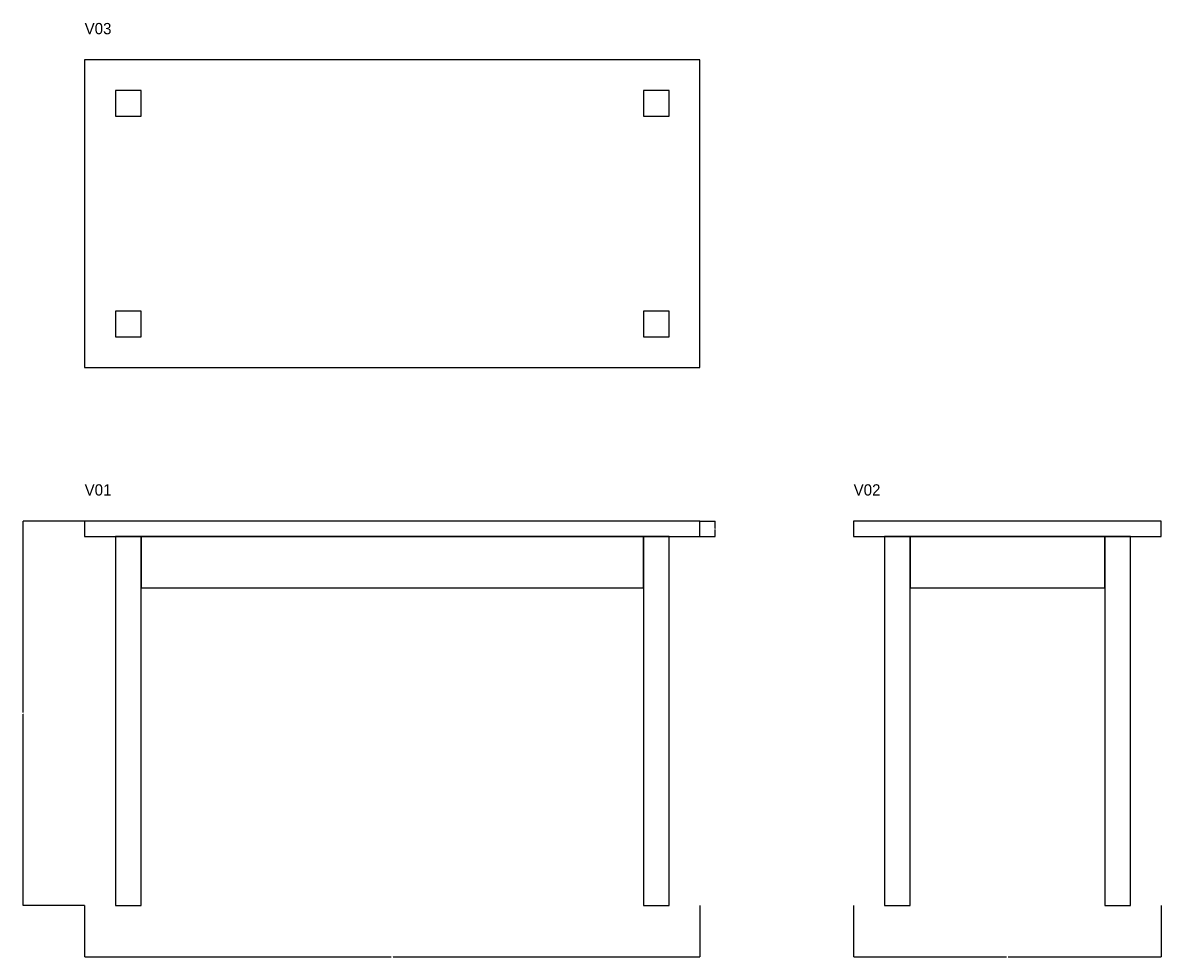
# Model space of a CAD drawing. Header units: millimetres. Extents: x -121 to 2100, y -101 to 1722.
import ezdxf

# ---------------------------------------------------------------- set-up
doc = ezdxf.new("R2010")
doc.units = ezdxf.units.MM
doc.linetypes.add('DASHED', pattern=[1.524, 1.27, -0.254])
for name, color, linetype in [('A01', 3, 'Continuous'), ('D01', 2, 'Continuous'), ('G01', 7, 'Continuous'), ('H01', 8, 'DASHED')]:
    doc.layers.add(name, color=color, linetype=linetype)
doc.styles.add('OpenSansCondensed-Light', font='OpenSansCondensed-Light.ttf')
doc.dimstyles.get("Standard").update_dxf_attribs({"dimtxt": 2.5, "dimasz": 2.5, "dimexe": 1.25, "dimexo": 0.625, "dimtad": 1, "dimcen": 2.5, "dimazin": 3, "dimtfac": 1, "dimtmove": 0, "dimatfit": 3})

# ---------------------------------------------------------------- blocks, each defined once
blk = doc.blocks.new('_CLOSEDFILLED')
at = {"color": 0, "linetype": 'BYBLOCK'}
blk.add_solid([(-1, 0.2), (0, 0), (-1, -0.2)], dxfattribs=at)
blk = doc.blocks.new('*D1')
for p, q in [((0, 0), (0, -100)), ((1200, 0), (1200, -100)), ((0.25, -100), (598, -100)), ((602, -100), (1199.75, -100))]:
    blk.add_line(p, q)
at = {"layer": 'Defpoints'}
for p in [(0, 0), (1200, 0), (0, -100)]:
    blk.add_point(p, dxfattribs=at)
at = {"layer": 'D01', "xscale": 0.25, "yscale": 0.25, "rotation": 180}
blk.add_blockref('_CLOSEDFILLED', (0, -100), dxfattribs=at)
at = {"layer": 'D01', "xscale": 0.25, "yscale": 0.25}
blk.add_blockref('_CLOSEDFILLED', (1200, -100), dxfattribs=at)
at = {"layer": 'D01', "insert": (600, -100), "char_height": 1, "attachment_point": 5, "style": 'OpenSansCondensed-Light'}
blk.add_mtext('1200', dxfattribs=at)
blk = doc.blocks.new('*D2')
for p, q in [((0, 750), (-120, 750)), ((-120, 376.5), (-120, 749.75)), ((-120, 0.25), (-120, 373.5)), ((0, 0), (-120, 0))]:
    blk.add_line(p, q)
at = {"layer": 'Defpoints'}
for p in [(0, 750), (-120, 0), (0, 0)]:
    blk.add_point(p, dxfattribs=at)
at = {"layer": 'D01', "xscale": 0.25, "yscale": 0.25}
for p, rotation in [((-120, 750), 90), ((-120, 0), 270)]:
    blk.add_blockref('_CLOSEDFILLED', p, dxfattribs=dict(at, rotation=rotation))
at = {"layer": 'D01', "insert": (-120, 375), "char_height": 1, "attachment_point": 5, "rotation": 90, "style": 'OpenSansCondensed-Light'}
blk.add_mtext('750', dxfattribs=at)
blk = doc.blocks.new('*D3')
for p, q in [((1500, 0), (1500, -100)), ((2100, 0), (2100, -100)), ((1500.25, -100), (1798.5, -100)), ((1801.5, -100), (2099.75, -100))]:
    blk.add_line(p, q)
at = {"layer": 'Defpoints'}
for p in [(1500, 0), (2100, 0), (1500, -100)]:
    blk.add_point(p, dxfattribs=at)
at = {"layer": 'D01', "xscale": 0.25, "yscale": 0.25, "rotation": 180}
blk.add_blockref('_CLOSEDFILLED', (1500, -100), dxfattribs=at)
at = {"layer": 'D01', "xscale": 0.25, "yscale": 0.25}
blk.add_blockref('_CLOSEDFILLED', (2100, -100), dxfattribs=at)
at = {"layer": 'D01', "insert": (1800, -100), "char_height": 1, "attachment_point": 5, "style": 'OpenSansCondensed-Light'}
blk.add_mtext('600', dxfattribs=at)
blk = doc.blocks.new('*D4')
for p, q in [((1200, 750), (1230, 750)), ((1230, 736), (1230, 749.75)), ((1230, 720.25), (1230, 734)), ((1200, 720), (1230, 720))]:
    blk.add_line(p, q)
at = {"layer": 'Defpoints'}
for p in [(1200, 750), (1200, 720), (1230, 720)]:
    blk.add_point(p, dxfattribs=at)
at = {"layer": 'D01', "xscale": 0.25, "yscale": 0.25}
for p, rotation in [((1230, 750), 90), ((1230, 720), 270)]:
    blk.add_blockref('_CLOSEDFILLED', p, dxfattribs=dict(at, rotation=rotation))
at = {"layer": 'D01', "insert": (1230, 735), "char_height": 1, "attachment_point": 5, "rotation": 90, "style": 'OpenSansCondensed-Light'}
blk.add_mtext('30', dxfattribs=at)

msp = doc.modelspace()

# ---------------------------------------------------------------- linework, layer by layer
at = {"layer": 'G01'}
for points in [[(0, 1050), (1200, 1050), (1200, 1650), (0, 1650)], [(0, 720), (1200, 720), (1200, 750), (0, 750)], [(1500, 720), (2100, 720), (2100, 750), (1500, 750)], [(60, 0), (110, 0), (110, 720), (60, 720)], [(110, 620), (1090, 620), (1090, 720), (110, 720)], [(1090, 0), (1140, 0), (1140, 720), (1090, 720)], [(1560, 0), (1610, 0), (1610, 720), (1560, 720)], [(1610, 620), (1990, 620), (1990, 720), (1610, 720)], [(1990, 0), (2040, 0), (2040, 720), (1990, 720)]]:
    msp.add_lwpolyline(points, close=True, dxfattribs=at)
at = {"layer": 'H01'}
for points in [[(60, 1540), (110, 1540), (110, 1590), (60, 1590)], [(1090, 1540), (1140, 1540), (1140, 1590), (1090, 1590)], [(60, 1110), (110, 1110), (110, 1160), (60, 1160)], [(1090, 1110), (1140, 1110), (1140, 1160), (1090, 1160)]]:
    msp.add_lwpolyline(points, close=True, dxfattribs=at)

# ---------------------------------------------------------------- texts
at = {"layer": 'A01'}
for s, p in [('V03', (0, 1700)), ('V01', (0, 800)), ('V02', (1500, 800))]:
    msp.add_text(s, height=22, dxfattribs=at).set_placement(p)

# ---------------------------------------------------------------- dimensions: what is measured, and where the dimension line sits
at = {"layer": 'D01'}
for base, p1, p2, picture, middle in [((-120, 0), (0, 0), (0, 750), '*D2', (-120, 375)), ((1230, 720), (1200, 720), (1200, 750), '*D4', (1230, 735))]:
    dim = msp.add_linear_dim(base=base, p1=p1, p2=p2, angle=90, dimstyle='Standard', dxfattribs=at)
    dim.commit()
    dim.dimension.update_dxf_attribs({"geometry": picture, "text_midpoint": middle})
for base, p1, p2, picture, middle in [((0, -100), (0, 0), (1200, 0), '*D1', (600, -100)), ((1500, -100), (1500, 0), (2100, 0), '*D3', (1800, -100))]:
    dim = msp.add_linear_dim(base=base, p1=p1, p2=p2, dimstyle='Standard', dxfattribs=at)
    dim.commit()
    dim.dimension.update_dxf_attribs({"geometry": picture, "text_midpoint": middle})

doc.saveas('drawing.dxf')
